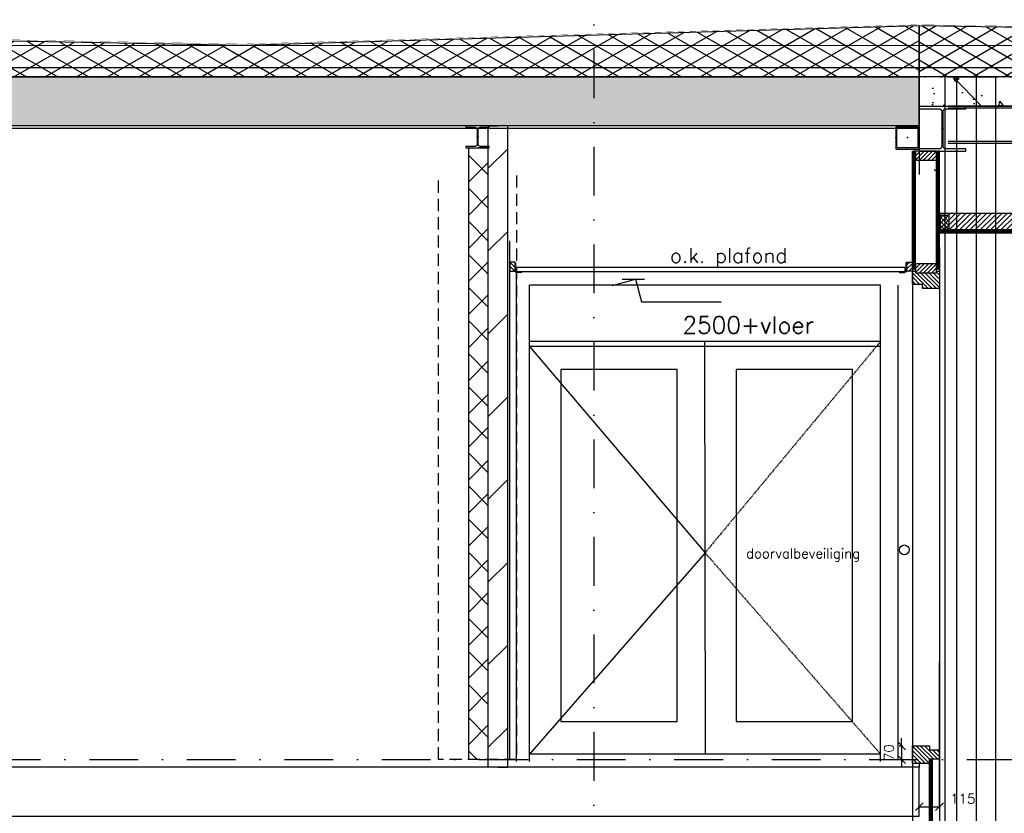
# Model space of a CAD drawing. Extents: x 0 to 317513, y 0 to 193913.
# Tile 63 of 105: x 179477 to 184528, y 157223 to 161293. Entities that reach past the tile are written whole.
import ezdxf

# ---------------------------------------------------------------- set-up
doc = ezdxf.new("R2010")
doc.units = 0
doc.header["$LTSCALE"] = 20
doc.header["$MEASUREMENT"] = 0
doc.header["$PDSIZE"] = -1
for name, pattern in [('DASHDOT', [25, 12.5, -6.25, 0, -6.25]), ('DASHED2', [0.375, 0.25, -0.125]), ('DD1', [2.66667, 1.66667, -0.5, 0, -0.5]), ('HIDDEN', [9.375, 6.25, -3.125]), ('HIDDEN2', [4.6875, 3.125, -1.5625])]:
    doc.linetypes.add(name, pattern=pattern)
doc.layers.get('0').update_dxf_attribs({"linetype": 'CONTINUOUS'})
doc.layers.get('DEFPOINTS').update_dxf_attribs({"linetype": 'CONTINUOUS'})
for name, color, linetype in [('25', 7, 'CONTINUOUS'), ('A--01A1_ACEER', 1, 'CONTINUOUS'), ('A--A21--_F-23-', 9, 'CONTINUOUS'), ('A--A22--_F123-', 9, 'CONTINUOUS'), ('A--A23--_F--3-', 9, 'CONTINUOUS'), ('A--A25--_F--3-', 9, 'CONTINUOUS'), ('A--A31--_F--3-', 9, 'CONTINUOUS'), ('A--A42--_F--3-', 9, 'CONTINUOUS'), ('A--L13D3_VLOEREN', 3, 'CONTINUOUS'), ('A--L13DC4_VLOEREN', 4, 'HIDDEN'), ('A--L21--', 3, 'CONTINUOUS'), ('A--L21--_F-23-', 4, 'CONTINUOUS'), ('A--L22--', 3, 'CONTINUOUS'), ('A--L22--_F--3-', 7, 'CONTINUOUS'), ('A--L22D2_BINNENWAND', 2, 'CONTINUOUS'), ('A--L23--', 7, 'CONTINUOUS'), ('A--L23--_F--3-', 7, 'CONTINUOUS'), ('A--L24A1_TRAPPEN', 1, 'CONTINUOUS'), ('A--L25--', 7, 'CONTINUOUS'), ('A--L25--_F-23-', 7, 'CONTINUOUS'), ('A--L28--', 7, 'CONTINUOUS'), ('A--L28--_F--3-', 1, 'CONTINUOUS'), ('A--L28D1_KONSTRUKTIES', 1, 'CONTINUOUS'), ('A--L28DC1_KONSTRUKTIES', 1, 'HIDDEN2'), ('A--L31--', 2, 'CONTINUOUS'), ('A--L31--_F--3-', 7, 'CONTINUOUS'), ('A--L31--_F123--A1-BINNENKOZ', 1, 'CONTINUOUS'), ('A--L31--_F123--C1-BINNENKOZ', 1, 'DASHED2'), ('A--L35-D2-_PLAFONDS', 2, 'CONTINUOUS'), ('A--L35-D4-_PLAFONDS', 4, 'CONTINUOUS'), ('A--L35D1_PLAFONDS', 1, 'CONTINUOUS'), ('A--L42--', 7, 'CONTINUOUS'), ('A--L42--_F--3-', 7, 'CONTINUOUS'), ('A--M$1A-_F123-', 1, 'CONTINUOUS'), ('A--M01A1_MAATVOERING', 1, 'CONTINUOUS'), ('A--M01B1_HOOGTE_MAATV', 1, 'CONTINUOUS'), ('A--T01A-25_TEKST', 2, 'CONTINUOUS'), ('A--T01B2_HOOGTE_MAATV', 2, 'CONTINUOUS'), ('A--T01B3_HOOGTE_MAATV', 3, 'CONTINUOUS'), ('RONDING', 8, 'CONTINUOUS'), ('STRAMIEN', 8, 'DD1'), ('X--LR---_CP', 7, 'CONTINUOUS')]:
    doc.layers.add(name, color=color, linetype=linetype)
doc.styles.add('ALFA-0_25', font='ROMANS')
doc.styles.add('HIEMSTRA', font='romans.shx')
doc.styles.add('HOOGTEXT', font='ROMANS.shx', dxfattribs={"height": 2.5})
doc.dimstyles.get("Standard").update_dxf_attribs({"dimscale": 40, "dimtxt": 2.5, "dimasz": 2, "dimexe": 0.3, "dimexo": 0.3, "dimgap": 2, "dimtad": 1, "dimdec": 0, "dimzin": 0, "dimdsep": 46, "dimtxsty": 'HIEMSTRA', "dimblk1": 'OBLIQUE', "dimblk2": 'OBLIQUE', "dimsah": 1, "dimcen": 0.09, "dimdle": 0.3, "dimclrd": 1, "dimclre": 1, "dimclrt": 3, "dimadec": 0, "dimazin": 0, "dimtfac": 1, "dimtdec": 4, "dimtix": 1, "dimtmove": 2, "dimatfit": 3, "dimldrblk": 'OBLIQUE', "dimfxl": 0, "dimtvp": 625, "dimtolj": 1, "dimtzin": 0, "dimarcsym": 0})
doc.dimstyles.new('STANDARD$0', dxfattribs={"dimscale": 50, "dimtxt": 2.5, "dimasz": 2, "dimexe": 2, "dimexo": 0, "dimgap": 2, "dimtad": 1, "dimdec": 0, "dimzin": 0, "dimdsep": 46, "dimtxsty": 'ALFA-0_25', "dimblk1": 'OBLIQUE', "dimblk2": 'OBLIQUE', "dimsah": 1, "dimcen": -3, "dimdle": 2, "dimclrd": 1, "dimclre": 1, "dimclrt": 2, "dimadec": 0, "dimazin": 0, "dimtfac": 0.666667, "dimtofl": 0, "dimtmove": 2, "dimatfit": 3, "dimldrblk": 'OBLIQUE', "dimfxl": 0, "dimtvp": 0.833333, "dimtolj": 1, "dimtzin": 0, "dimarcsym": 0})
pattern_1 = [(270, (0, 0), (4, -9e-16), [])]
pattern_2 = [(45, (0, 0), (-10.6066, 10.6066), [])]

# ---------------------------------------------------------------- blocks, each defined once
blk = doc.blocks.new('*U810')
at = {"layer": 'A--L23--_F--3-', "color": 2, "linetype": 'Continuous'}
blk.add_lwpolyline([(0, 0), (0, -20), (-16108.8, -20), (-16108.8, 0)], dxfattribs=at)
blk = doc.blocks.new('_OBLIQUE')
at = {"color": 0, "linetype": 'ByBlock'}
blk.add_line((-0.5, -0.5), (0.5, 0.5), dxfattribs=at)
blk = doc.blocks.new('*D380')
at = {"layer": 'A--M$1A-_F123-', "color": 1, "lineweight": -2}
blk.add_line((184092.1, 157257), (184195.6, 157257), dxfattribs=at)
at = {"layer": 'DEFPOINTS', "color": 0}
for p in [(184092.1, 157257), (184195.6, 157257), (184195.6, 157257)]:
    blk.add_point(p, dxfattribs=at)
at = {"layer": 'A--M$1A-_F123-', "color": 1, "lineweight": -2, "xscale": 40, "yscale": 40, "zscale": 40, "rotation": 180}
blk.add_blockref('_OBLIQUE', (184092.1, 157257), dxfattribs=at)
at = {"layer": 'A--M$1A-_F123-', "color": 1, "lineweight": -2, "xscale": 40, "yscale": 40, "zscale": 40}
blk.add_blockref('_OBLIQUE', (184195.6, 157257), dxfattribs=at)
at = {"layer": 'A--M$1A-_F123-', "color": 2, "insert": (184315.4, 157297.8), "char_height": 50, "attachment_point": 5, "style": 'ALFA-0_25'}
blk.add_mtext('\\A1;115', dxfattribs=at)
blk = doc.blocks.new('*U808')
at = {"layer": 'A--A42--_F--3-', "linetype": 'Continuous'}
h = blk.add_hatch(dxfattribs=at)
h.set_pattern_fill('ALFALINE', color=256, scale=4, angle=225, style=0)
h.set_pattern_definition(pattern_1)
h.paths.add_polyline_path([(0, 0), (-7.5, 0), (-7.5, 604.5), (0, 604.5), (7.5, 604.5), (7.5, 0)])
at = {"layer": 'A--L42--_F--3-', "color": 3, "linetype": 'Continuous'}
for points in [[(0, 0), (-7.5, 0), (-7.5, 604.5), (0, 604.5)], [(0, 0), (7.5, 0), (7.5, 604.5), (0, 604.5)]]:
    blk.add_lwpolyline(points, dxfattribs=at)
blk = doc.blocks.new('*U807')
at = {"layer": 'A--A42--_F--3-', "linetype": 'Continuous'}
h = blk.add_hatch(dxfattribs=at)
h.set_pattern_fill('ALFALINE', color=256, scale=4, angle=225, style=0)
h.set_pattern_definition(pattern_1)
h.paths.add_polyline_path([(0, 0), (-7.5, 0), (-7.5, 604.5), (0, 604.5), (7.5, 604.5), (7.5, 0)])
at = {"layer": 'A--L42--_F--3-', "color": 3, "linetype": 'Continuous'}
for points in [[(0, 0), (-7.5, 0), (-7.5, 604.5), (0, 604.5)], [(0, 0), (7.5, 0), (7.5, 604.5), (0, 604.5)]]:
    blk.add_lwpolyline(points, dxfattribs=at)
blk = doc.blocks.new('*U806')
at = {"layer": 'A--A22--_F123-', "linetype": 'Continuous'}
h = blk.add_hatch(dxfattribs=at)
h.set_pattern_fill('ALFALINE', color=256, scale=300, style=0)
h.set_pattern_definition([(45, (-181930.6, -157459.32), (-212.13203, 212.13203), [])])
h.paths.add_polyline_path([(0, 0), (-50, 0), (-50, 3290), (0, 3290), (50, 3290), (50, 0)])
at = {"layer": 'A--L22--_F--3-', "color": 4, "linetype": 'Continuous'}
for points in [[(0, 0), (-50, 0), (-50, 3290), (0, 3290)], [(0, 0), (50, 0), (50, 3290), (0, 3290)]]:
    blk.add_lwpolyline(points, dxfattribs=at)
blk = doc.blocks.new('*U805')
at = {"layer": 'A--A22--_F123-', "linetype": 'Continuous'}
h = blk.add_hatch(dxfattribs=at)
h.set_pattern_fill('ALFAKRS', color=256, scale=120, style=0)
h.set_pattern_definition([(45, (-181830.59, -157499.32), (-84.852814, 84.852814), []), (135, (-181830.59, -157499.32), (-84.852814, -84.852814), [])])
h.paths.add_polyline_path([(0, 0), (-50, 0), (-50, 3136), (0, 3136), (50, 3136), (50, 0)])
at = {"layer": 'A--L22--_F--3-', "color": 3, "linetype": 'Continuous'}
for points in [[(0, 0), (-50, 0), (-50, 3136), (0, 3136)], [(0, 0), (50, 0), (50, 3136), (0, 3136)]]:
    blk.add_lwpolyline(points, dxfattribs=at)
blk = doc.blocks.new('Q020259-')
at = {"layer": 'A--A25--_F--3-'}
h = blk.add_hatch(dxfattribs=at)
h.set_pattern_fill('ALFALINE', color=256, scale=15, style=0, pattern_type=2)
h.set_pattern_definition(pattern_2)
h.paths.add_polyline_path([(0, 0), (0, 46), (28, 46), (28, 0)])
at = {"layer": 'A--L25--_F-23-', "color": 2, "linetype": 'Continuous'}
blk.add_lwpolyline([(0, 0), (0, 46), (28, 46), (28, 0)], close=True, dxfattribs=at)
at = {"layer": 'X--LR---_CP'}
for p in [(0, 0), (0, 0), (28, 0)]:
    blk.add_point(p, dxfattribs=at)
blk = doc.blocks.new('Q020495-')
at = {"layer": 'A--L28--_F--3-', "color": 4, "linetype": 'Continuous'}
blk.add_lwpolyline([(120, -115), (-120, -115), (-120, -103), (-15.75, -103, 0.4142136), (-3.75, -91), (-3.75, 91, 0.4142136), (-15.75, 103), (-120, 103), (-120, 115), (120, 115), (120, 103), (15.75, 103, 0.4142136), (3.75, 91), (3.75, -91, 0.4142136), (15.75, -103), (120, -103)], format="xyb", close=True, dxfattribs=at)
at = {"layer": 'X--LR---_CP'}
for p in [(-3.75, 0), (0, 0), (3.75, 0)]:
    blk.add_point(p, dxfattribs=at)
blk = doc.blocks.new('Q020489-')
at = {"layer": 'A--L28--_F--3-', "color": 4, "linetype": 'Continuous'}
blk.add_lwpolyline([(60, -57), (-60, -57), (-60, -49), (-14.5, -49, 0.414214), (-2.5, -37), (-2.5, 37, 0.414214), (-14.5, 49), (-60, 49), (-60, 57), (60, 57), (60, 49), (14.5, 49, 0.414214), (2.5, 37), (2.5, -37, 0.414214), (14.5, -49), (60, -49)], format="xyb", close=True, dxfattribs=at)
at = {"layer": 'X--LR---_CP'}
for p in [(-2.5, 0), (0, 0), (2.5, 0)]:
    blk.add_point(p, dxfattribs=at)
blk = doc.blocks.new('Q020582-')
at = {"layer": 'A--L28--_F--3-', "color": 4, "linetype": 'Continuous'}
blk.add_lwpolyline([(-60, 0.1), (-60, 57.1, -0.414214), (-57, 60.1), (57, 60.1, -0.414214), (60, 57.1), (60, -56.9, -0.414214), (57, -59.9), (-57, -59.9, -0.414214), (-60, -56.9), (-60, 0.1), (-53.7, 0.1), (-53.7, -50.6, 0.414214), (-50.7, -53.6), (50.7, -53.6, 0.414214), (53.7, -50.6), (53.7, 50.8, 0.414214), (50.7, 53.8), (-50.7, 53.8, 0.414214), (-53.7, 50.8), (-53.7, 0.1)], format="xyb", close=True, dxfattribs=at)
at = {"layer": 'X--LR---_CP', "color": 4, "linetype": 'Continuous'}
for p in [(-60, 0.1), (0, 0), (60, 0.1)]:
    blk.add_point(p, dxfattribs=at)
blk = doc.blocks.new('*U752')
at = {"layer": 'A--A42--_F--3-', "linetype": 'Continuous'}
h = blk.add_hatch(dxfattribs=at)
h.set_pattern_fill('ALFALINE', color=256, scale=4, angle=225, style=0)
h.set_pattern_definition(pattern_1)
h.paths.add_polyline_path([(0, 0), (-7.5, 0), (-7.5, 409.5), (0, 409.5), (7.5, 409.5), (7.5, 0)])
at = {"layer": 'A--L42--_F--3-', "color": 3, "linetype": 'Continuous'}
for points in [[(0, 0), (-7.5, 0), (-7.5, 409.5), (0, 409.5)], [(0, 0), (7.5, 0), (7.5, 409.5), (0, 409.5)]]:
    blk.add_lwpolyline(points, dxfattribs=at)
blk = doc.blocks.new('*U751')
at = {"layer": 'A--A42--_F--3-', "linetype": 'Continuous'}
h = blk.add_hatch(dxfattribs=at)
h.set_pattern_fill('ALFALINE', color=256, scale=4, angle=225, style=0)
h.set_pattern_definition(pattern_1)
h.paths.add_polyline_path([(0, 0), (-7.5, 0), (-7.5, 409.5), (0, 409.5), (7.5, 409.5), (7.5, 0)])
at = {"layer": 'A--L42--_F--3-', "color": 3, "linetype": 'Continuous'}
for points in [[(0, 0), (-7.5, 0), (-7.5, 409.5), (0, 409.5)], [(0, 0), (7.5, 0), (7.5, 409.5), (0, 409.5)]]:
    blk.add_lwpolyline(points, dxfattribs=at)
blk = doc.blocks.new('HOOGTEP')
at = {"layer": 'A--M01A1_MAATVOERING'}
for p, q in [((0, 0), (0.62, 2.33)), ((0.62, 2.33), (8.79, 2.33)), ((-2.41, 0.65), (0, 0))]:
    blk.add_line(p, q, dxfattribs=at)
at = {"layer": 'A--M01B1_HOOGTE_MAATV'}
blk.add_line((-1.38, 0), (0.91, 0), dxfattribs=at)
at = {"layer": 'A--T01B2_HOOGTE_MAATV', "style": 'HOOGTEXT', "flags": 4}
blk.add_attdef('TEKST', (1.84, -0.67), '', height=1.5, dxfattribs=at)
at = {"layer": 'A--T01B3_HOOGTE_MAATV', "style": 'HOOGTEXT', "flags": 4}
blk.add_attdef('HOOGTE', (1.67, 3.82), '', height=1.75, dxfattribs=at)
blk = doc.blocks.new('*U735')
at = {"layer": 'A--A42--_F--3-', "linetype": 'Continuous'}
h = blk.add_hatch(dxfattribs=at)
h.set_pattern_fill('ALFALINE', color=256, scale=4, angle=135, style=0)
h.set_pattern_definition([(180, (0, 0), (-9e-16, -4), [])])
h.paths.add_polyline_path([(0, 0), (0, 9), (400, 9), (400, 0), (400, -9), (0, -9)])
at = {"layer": 'A--L42--_F--3-', "color": 3, "linetype": 'Continuous'}
for points in [[(0, 0), (0, 9), (400, 9), (400, 0)], [(0, 0), (0, -9), (400, -9), (400, 0)]]:
    blk.add_lwpolyline(points, dxfattribs=at)
blk = doc.blocks.new('Q020279-')
at = {"layer": 'A--A25--_F--3-'}
h = blk.add_hatch(dxfattribs=at)
h.set_pattern_fill('ALFALINE', color=256, scale=15, style=0, pattern_type=2)
h.set_pattern_definition(pattern_2)
h.paths.add_polyline_path([(0, 0), (0, 71), (46, 71), (46, 0)])
at = {"layer": 'A--L25--_F-23-', "color": 2, "linetype": 'Continuous'}
blk.add_lwpolyline([(0, 0), (0, 71), (46, 71), (46, 0)], close=True, dxfattribs=at)
at = {"layer": 'X--LR---_CP'}
for p in [(0, 0), (0, 0), (46, 0)]:
    blk.add_point(p, dxfattribs=at)
blk = doc.blocks.new('*U726')
at = {"layer": 'A--A42--_F--3-', "linetype": 'Continuous'}
h = blk.add_hatch(dxfattribs=at)
h.set_pattern_fill('ALFALINE', color=256, scale=4, angle=225, style=0)
h.set_pattern_definition([(270, (0, 0), (4, -1e-13), [])])
h.paths.add_polyline_path([(0, 0), (-7.5, 0), (-7.5, 932), (0, 932), (7.5, 932), (7.5, 0)])
at = {"layer": 'A--L42--_F--3-', "color": 3, "linetype": 'Continuous'}
for points in [[(0, 0), (-7.5, 0), (-7.5, 932), (0, 932)], [(0, 0), (7.5, 0), (7.5, 932), (0, 932)]]:
    blk.add_lwpolyline(points, dxfattribs=at)
blk = doc.blocks.new('*D422')
at = {"layer": 'A--M$1A-_F123-', "color": 1, "lineweight": -2}
for p, q in [((184000.9, 157569.3), (184000.9, 157609.3)), ((183989, 157569.3), (184006.9, 157569.3)), ((184000.9, 157569.3), (184000.9, 157499.3)), ((183989, 157499.3), (184006.9, 157499.3)), ((184000.9, 157499.3), (184000.9, 157459.3))]:
    blk.add_line(p, q, dxfattribs=at)
at = {"layer": 'DEFPOINTS', "color": 0}
for p in [(183983, 157569.3), (183983, 157499.3), (184000.9, 157499.3)]:
    blk.add_point(p, dxfattribs=at)
at = {"layer": 'A--M$1A-_F123-', "color": 1, "lineweight": -2, "xscale": 40, "yscale": 40, "zscale": 40}
for p, rotation in [((184000.9, 157569.3), 270), ((184000.9, 157499.3), 90)]:
    blk.add_blockref('_OBLIQUE', p, dxfattribs=dict(at, rotation=rotation))
at = {"layer": 'A--M$1A-_F123-', "color": 2, "insert": (183935.9, 157534.3), "char_height": 50, "attachment_point": 5, "rotation": 90, "style": 'HIEMSTRA'}
blk.add_mtext('\\A1;70', dxfattribs=at)

msp = doc.modelspace()

# ---------------------------------------------------------------- hatches: boundary and pattern name
at = {"layer": 'A--01A1_ACEER', "linetype": 'Continuous'}
h = msp.add_hatch(dxfattribs=at)
h.set_pattern_fill('ANSI31', color=256, scale=150, style=0)
h.set_pattern_definition([(45, (47684.831, 65603.426), (-13.2582521, 13.2582521), [])])
h.paths.add_polyline_path([(184199.4, 160199.3), (209157.3, 160199.3), (209157.3, 160299.3), (184199.4, 160299.3)])
at = {"layer": 'A--A21--_F-23-'}
h = msp.add_hatch(dxfattribs=at)
h.set_pattern_fill('ALFAISO', color=256, scale=80, angle=270, style=0, pattern_type=2)
h.set_pattern_definition([(210, (193102.26, 155514.22), (-40, 69.28203), []), (150, (193102.26, 155514.22), (40, 69.28203), [])])
h.paths.add_polyline_path([(184090.6, 161262.6), (190625.6, 161159.1), (190725.6, 161159.1), (196112.9, 161259), (201528.5, 161158.8), (201625.6, 161158.8), (209187, 161283.3), (209187, 160998.6), (184090.6, 160999.3)])
h = msp.add_hatch(dxfattribs=at)
h.set_pattern_fill('ALFAISO', color=256, scale=80, angle=270, style=0)
h.set_pattern_definition([(330, (-40, 58203.42), (40, 69.282032), []), (30, (-40, 58203.42), (-40, 69.282032), [])])
h.paths.add_polyline_path([(167965.8, 161194.8), (169822.3, 161163.5), (175242.7, 161262.6), (180622.3, 161163.3), (184090.6, 161262.6), (184090.6, 160999.3), (167967.4, 160999.3)])
at = {"layer": 'A--A23--_F--3-'}
h = msp.add_hatch(dxfattribs=at)
h.set_pattern_fill('ALFABET', color=256, scale=40, angle=1, style=0, pattern_type=2)
h.set_pattern_definition([(134, (397244.69, 65243.42), (172.64155, 166.718), []), (129, (397244.69, 65243.42), (-287.29845, -20.08986), [30, -330]), (184, (397244.7, 65243.42), (60.7431, 299.8624), [24, -264]), (78.5486, (397220.74, 65241.75), (-226.55556, 279.77237), [25.49608, -280.45684]), (132.8158, (397246.1, 65323.4), (-427.9869, -58.74715), [45, -495]), (82.3644, (397210.4, 65318.5), (-367.00786, 396.11265), [38.2441, -420.6852]), (187.8158, (397246.1, 65323.4), (-367.00755, 396.1129), [36, -396]), (158, (397205.74, 65304.11), (-241.53712, -156.85604), [30, -330]), (213, (397205.74, 65304.1), (-92.24906, 291.7144), [24, -264]), (107.5486, (397185.6, 65291.04), (-333.7863, 134.8581), [25.49608, -280.45684]), (141.5, (397244.69, 65243.42), (-2.53928, 133.22215), [0, -260.8, 0, -268, 0, -265]), (171.5, (397244.69, 65243.42), (-102.458415, 159.577135), [0, -152.8, 0, -254.8, 0, -101]), (211.5, (397333.87, 65241.87), (-213.653908, -5.29398), [0, -100, 0, -312, 0, -414]), (221.5, (397373.87, 65241.17), (-232.54011, 44.1071), [0, -130, 0, -207.2, 0, -294]), (221.5, (397373.87, 65241.17), (-232.54011, 44.1071), [0, -130, 0, -207.2, 0, -294])])
h.paths.add_polyline_path([(184090.6, 160749.3), (167967.3, 160749.3), (167967.4, 160999.3), (184090.5, 160999.3)])
h = msp.add_hatch(dxfattribs=at)
h.set_pattern_fill('ALFABET', color=256, scale=40, angle=1, style=0, pattern_type=2)
h.set_pattern_definition([(134, (396794.7, 58041.26), (172.64155, 166.718), []), (129, (396794.7, 58041.26), (-287.29845, -20.08986), [30, -330]), (184, (396794.7, 58041.26), (60.7431, 299.8624), [24, -264]), (78.5486, (396770.76, 58039.6), (-226.55556, 279.77237), [25.49608, -280.45684]), (132.8158, (396796.1, 58121.25), (-427.9869, -58.74715), [45, -495]), (82.3644, (396760.43, 58116.35), (-367.00786, 396.11265), [38.2441, -420.6852]), (187.8158, (396796.1, 58121.25), (-367.00755, 396.1129), [36, -396]), (158, (396755.75, 58101.95), (-241.53712, -156.85604), [30, -330]), (213, (396755.75, 58101.95), (-92.24906, 291.7144), [24, -264]), (107.5486, (396735.62, 58088.88), (-333.7863, 134.8581), [25.49608, -280.45684]), (141.5, (396794.7, 58041.26), (-2.53928, 133.22215), [0, -260.8, 0, -268, 0, -265]), (171.5, (396794.7, 58041.26), (-102.458415, 159.577135), [0, -152.8, 0, -254.8, 0, -101]), (211.5, (396883.88, 58039.7), (-213.65391, -5.29398), [0, -100, 0, -312, 0, -414]), (221.5, (396923.88, 58039), (-232.54011, 44.1071), [0, -130, 0, -207.2, 0, -294]), (221.5, (396923.88, 58039), (-232.54011, 44.1071), [0, -130, 0, -207.2, 0, -294])])
h.paths.add_polyline_path([(184090.6, 160849.3), (184840.6, 160849.3), (184840.6, 160999.3), (184090.6, 160999.3)])
at = {"layer": 'A--A25--_F--3-'}
h = msp.add_hatch(dxfattribs=at)
h.set_pattern_fill('ALFALINE', color=256, scale=15, angle=-90, style=0, pattern_type=2)
h.set_pattern_definition([(225, (184180.59, 161806.424), (-10.6066, 10.6066), [])])
h.paths.add_polyline_path([(184180.6, 160618.8), (184071.6, 160618.8), (184071.6, 160572.8), (184180.6, 160572.8)])
h = msp.add_hatch(dxfattribs=at)
h.set_pattern_fill('ALFALINE', color=256, scale=15, angle=-90, style=0, pattern_type=2)
h.set_pattern_definition([(225, (184180.59, 161806.424), (-10.6066, 10.6066), [])])
h.paths.add_polyline_path([(184180.6, 160618.8), (184071.6, 160618.8), (184071.6, 160572.8), (184180.6, 160572.8)])
h = msp.add_hatch(dxfattribs=at)
h.set_pattern_fill('ALFALINE', color=256, scale=15, angle=-90, style=0, pattern_type=2)
h.set_pattern_definition([(225, (184180.59, 160041.322), (-10.6066, 10.6066), [])])
h.paths.add_polyline_path([(184180.6, 160041.3), (184071.6, 160041.3), (184071.6, 159995.3), (184180.6, 159995.3)])
at = {"layer": 'A--A31--_F--3-'}
h = msp.add_hatch(dxfattribs=at)
h.set_pattern_fill('ALFALINE', color=256, scale=15, style=0, pattern_type=2)
h.set_pattern_definition([(135, (184195.59, 160004.322), (10.6066, 10.6066), [])])
h.paths.add_polyline_path([(184058.7, 159935.3), (184056.6, 159937.4), (184056.6, 159995.3), (184056.6, 160004.3), (184071.6, 160004.3), (184071.6, 159995.3), (184180.6, 159995.3), (184180.6, 160004.3), (184195.6, 160004.3), (184195.6, 159931.3), (184195.6, 159915.3), (184194.6, 159914.3), (184108.6, 159914.3), (184107.6, 159915.3), (184107.6, 159923.3), (184107.6, 159934.6), (184106.9, 159935.3)])
h = msp.add_hatch(dxfattribs=at)
h.set_pattern_fill('ALFALINE', color=256, scale=15, style=0, pattern_type=2)
h.set_pattern_definition([(315, (184056.59, 158585.322), (-10.6066, -10.6066), [])])
h.paths.add_polyline_path([(184193.5, 157548.3), (184195.6, 157546.2), (184195.6, 157500.3), (184186.7, 157500.3), (184180.2, 157500.3), (184163.4, 157500.3), (184144.6, 157500.3), (184144.6, 157479.3), (184056.6, 157479.3), (184056.6, 157552.3), (184056.6, 157568.3), (184057.6, 157569.3), (184143.6, 157569.3), (184144.6, 157568.3), (184144.6, 157560.3), (184144.6, 157549), (184145.3, 157548.3)])

# ---------------------------------------------------------------- linework, layer by layer
at = {"layer": 'A--01A1_ACEER'}
for p, q in [((184090.6, 161162.6), (184090.6, 161262.6)), ((184090.6, 160749.3), (184090.6, 160499.5)), ((184195.6, 160125.3), (184195.6, 156499.3)), ((184056.6, 160110.1), (184056.6, 156587.3)), ((184195.6, 157257), (184195.6, 158000.3))]:
    msp.add_line(p, q, dxfattribs=at)
at = {"layer": 'A--L13D3_VLOEREN'}
for p, q in [((167957.3, 161163.5), (209187, 161158.6)), ((167957.3, 161048.6), (209187, 161048.6))]:
    msp.add_line(p, q, dxfattribs=at)
at = {"layer": 'A--L13DC4_VLOEREN', "const_width": 1}
msp.add_lwpolyline([(186365.1, 161231.2), (184090.6, 161267.6), (190675.6, 161162.1), (196112.1, 161262), (201577.1, 161161.8), (209189.5, 161286.5), (201575.6, 161166.2), (196111.7, 161265.7), (193862.7, 161224.2), (190675.6, 161166.4), (185832, 161239.7), (184090.6, 161267.6), (184090.6, 161267.6), (184090.6, 161267.6), (180622.3, 161168.3), (175242.7, 161267.6), (169822.3, 161168.5), (167965.8, 161199.8), (167961.8, 161199.8), (167961.7, 161266.7)], dxfattribs=at)
at = {"layer": 'A--L21--'}
for points in [[(184090.6, 161262.6), (190625.6, 161159.1), (190725.6, 161159.1), (196112.9, 161259), (201528.5, 161158.8), (201625.6, 161158.8), (201625.6, 161158.8), (209187, 161283.3), (209187, 160998.6), (184090.6, 160999.3)], [(167965.8, 161194.8), (169822.3, 161163.5), (175242.7, 161262.6), (180622.3, 161163.3), (184090.6, 161262.6), (184090.6, 160999.3), (167967.4, 160999.3)]]:
    msp.add_lwpolyline(points, close=True, dxfattribs=at)
at = {"layer": 'A--L21--_F-23-', "linetype": 'Continuous'}
for points in [[(184090.6, 160749.3), (167967.3, 160749.3), (167967.4, 160999.3), (184090.5, 160999.3)], [(184090.6, 160749.3), (184090.6, 160749.3), (184090.6, 160999.3), (184090.5, 160999.3)], [(184090.6, 160849.3), (184840.6, 160849.3), (184840.6, 160999.3), (184090.6, 160999.3)], [(176022.3, 157209.3), (184090.6, 157209.3), (184090.6, 157459.3), (176022.3, 157459.3)]]:
    msp.add_lwpolyline(points, close=True, dxfattribs=at)
at = {"layer": 'A--L22D2_BINNENWAND'}
msp.add_line((181990.6, 157499.3), (181990.6, 160158.6), dxfattribs=at)
at = {"layer": 'A--L24A1_TRAPPEN'}
msp.add_circle((184015.3, 158574.3), 25, dxfattribs=at)
at = {"layer": 'A--L25--_F-23-', "color": 2, "linetype": 'Continuous'}
for points in [[(184180.6, 160618.8), (184071.6, 160618.8), (184071.6, 160572.8), (184180.6, 160572.8)], [(184180.6, 160618.8), (184071.6, 160618.8), (184071.6, 160572.8), (184180.6, 160572.8)], [(184180.6, 160041.3), (184071.6, 160041.3), (184071.6, 159995.3), (184180.6, 159995.3)]]:
    msp.add_lwpolyline(points, close=True, dxfattribs=at)
at = {"layer": 'A--L28D1_KONSTRUKTIES'}
for p, q in [((187548.8, 160849.4), (184240.6, 160849.4)), ((209070, 160839.3), (184240.6, 160839.3)), ((184090.6, 160734.5), (167957.3, 160734)), ((209191.1, 160668.2), (184240.6, 160668.2)), ((209191.1, 160658.7), (184240.6, 160658.7))]:
    msp.add_line(p, q, dxfattribs=at)
at = {"layer": 'A--L28DC1_KONSTRUKTIES'}
msp.add_lwpolyline([(182025.6, 160494.3), (182025.6, 157499.3), (181625.6, 157499.3), (181625.6, 160494.3)], dxfattribs=at)
at = {"layer": 'A--L31--'}
msp.add_line((184939.3, 160199.3), (184258.8, 160199.3), dxfattribs=at)
at = {"layer": 'A--L31--_F--3-', "color": 2, "linetype": 'Continuous'}
for points in [[(184058.7, 159935.3), (184056.6, 159937.4), (184056.6, 159995.3), (184056.6, 160004.3), (184071.6, 160004.3), (184071.6, 160004.3), (184071.6, 159995.3), (184180.6, 159995.3), (184180.6, 160004.3), (184195.6, 160004.3), (184195.6, 159931.3), (184195.6, 159915.3), (184194.6, 159914.3), (184108.6, 159914.3), (184107.6, 159915.3), (184107.6, 159923.3), (184107.6, 159934.6), (184106.9, 159935.3)], [(184193.5, 157548.3), (184195.6, 157546.2), (184195.6, 157500.3), (184186.7, 157500.3), (184180.2, 157500.3), (184180.2, 157500.3), (184163.4, 157500.3), (184144.6, 157500.3), (184144.6, 157479.3), (184056.6, 157479.3), (184056.6, 157552.3), (184056.6, 157568.3), (184057.6, 157569.3), (184143.6, 157569.3), (184144.6, 157568.3), (184144.6, 157560.3), (184144.6, 157549), (184145.3, 157548.3)]]:
    msp.add_lwpolyline(points, close=True, dxfattribs=at)
at = {"layer": 'A--L31--_F123--A1-BINNENKOZ'}
for p, q in [((182025.6, 157489.3), (182025.6, 159999.3)), ((182025.6, 157489.3), (182025.6, 159999.3)), ((182092.6, 157489.3), (182092.6, 159932.3)), ((183892.6, 159932.3), (182092.6, 159932.3)), ((183892.6, 157489.3), (183892.6, 159932.3)), ((183982.6, 157499.3), (183982.6, 159932.3)), ((183892.6, 159642.3), (182092.6, 159642.3)), ((183892.6, 159617.3), (182092.6, 159617.3)), ((182989.2, 159642.3), (182992.6, 157527.3)), ((183681.8, 157527.3), (182092.6, 157527.3)), ((183892.6, 157527.3), (182092.6, 157527.3))]:
    msp.add_line(p, q, dxfattribs=at)
msp.add_lwpolyline([(182092.6, 159617.3), (182992.6, 158559.3), (182092.6, 157527.3)], dxfattribs=at)
for points in [[(182849.8, 159499.6), (182252.5, 159499.6), (182252.5, 157694.1), (182849.8, 157694.1)], [(183749.8, 159499.6), (183152.5, 159499.6), (183152.5, 157694.1), (183749.8, 157694.1)]]:
    msp.add_lwpolyline(points, close=True, dxfattribs=at)
at = {"layer": 'A--L31--_F123--C1-BINNENKOZ'}
msp.add_lwpolyline([(183892.6, 159642.3), (182992.6, 158559.3), (183892.6, 157527.3)], dxfattribs=at)
at = {"layer": 'A--L35-D2-_PLAFONDS'}
msp.add_line((184018, 160024.3), (184018, 159999.3), dxfattribs=at)
for points in [[(182022.8, 160024.3), (184018, 160024.3)], [(184018, 159999.3), (182022.8, 159999.3)]]:
    msp.add_lwpolyline(points, dxfattribs=at)
at = {"layer": 'A--L35-D4-_PLAFONDS'}
for p, q in [((182022.8, 159996.8), (182022.8, 160046.8)), ((184024.4, 159997.3), (184024.4, 160047.3)), ((182052, 159996.8), (182022.8, 159996.8)), ((183988.8, 159996.8), (184018, 159996.8))]:
    msp.add_line(p, q, dxfattribs=at)
at = {"layer": 'A--L35D1_PLAFONDS', "linetype": 'Continuous'}
msp.add_lwpolyline([(184199.4, 160199.3), (209157.3, 160199.3), (209157.3, 160299.3), (184199.4, 160299.3)], close=True, dxfattribs=at)
at = {"layer": 'RONDING'}
for p, q in [((184225, 156502), (184225, 161003.5)), ((184285, 156501.9), (184285, 161003.5)), ((184385, 156501.9), (184385, 161003.4)), ((184485, 156501.9), (184485, 161003.4))]:
    msp.add_line(p, q, dxfattribs=at)
at = {"layer": 'STRAMIEN', "linetype": 'DASHDOT'}
for p, q in [((182422.3, 168142.5), (182422.3, 148770)), ((150738.4, 160999.3), (241970.6, 160999.3)), ((150828.6, 157499.3), (241970.6, 157499.3))]:
    msp.add_line(p, q, dxfattribs=at)
at = {"layer": 'X--LR---_CP'}
msp.add_point((184170.6, 160520.7), dxfattribs=at)
msp.add_point((184170.6, 160520.7), dxfattribs=at)

# ---------------------------------------------------------------- block references
ref = msp.add_blockref('HOOGTEP', (182635.9, 159962), dxfattribs=dict(xscale=-50, yscale=50, zscale=50, rotation=180))
ref.add_attrib('TEKST', 'o.k. plafond', (182813.1, 160046), dxfattribs={"layer": 'A--T01B2_HOOGTE_MAATV', "height": 75, "style": 'HOOGTEXT', "flags": 4})
ref.add_attrib('HOOGTE', '2500+vloer', (182876.8, 159683.5), dxfattribs={"layer": 'A--T01B3_HOOGTE_MAATV', "height": 87.5, "style": 'HOOGTEXT', "flags": 4})
at = {"layer": '25', "xscale": -1}
msp.add_blockref('Q020279-', (184245.4, 160217.3), dxfattribs=at)
at = {"layer": 'A--L22--'}
for name, p in [('*U806', (181930.6, 157459.3)), ('*U805', (181830.6, 157499.3))]:
    msp.add_blockref(name, p, dxfattribs=at)
at = {"layer": 'A--L23--'}
msp.add_blockref('*U810', (184090.6, 157479.3), dxfattribs=at)
at = {"layer": 'A--L25--', "xscale": -1}
msp.add_blockref('Q020259-', (182018.6, 160003.9), dxfattribs=at)
at = {"layer": 'A--L25--'}
msp.add_blockref('Q020259-', (184028.6, 160004.3), dxfattribs=at)
at = {"layer": 'A--L28--', "xscale": -1}
for name, p in [('Q020495-', (184210.7, 160733.8)), ('Q020489-', (181825.6, 160692.3)), ('Q020582-', (184030.6, 160689.6))]:
    msp.add_blockref(name, p, dxfattribs=at)
at = {"layer": 'A--L42--'}
for name, p in [('*U808', (184064.1, 160014.3)), ('*U752', (184064.1, 160209.3)), ('*U807', (184188.1, 160014.3)), ('*U751', (184188.1, 160209.3)), ('*U735', (184199.4, 160208.3)), ('*U726', (184152.1, 156568.3))]:
    msp.add_blockref(name, p, dxfattribs=at)

# ---------------------------------------------------------------- texts
at = {"layer": 'A--T01A-25_TEKST', "style": 'HIEMSTRA'}
msp.add_text('doorvalbeveiliging', height=50, dxfattribs=at).set_placement((183203.2, 158530.7))

# ---------------------------------------------------------------- dimensions: what is measured, and where the dimension line sits
at = {"layer": 'A--M$1A-_F123-'}
dim = msp.add_linear_dim(base=(184000.9, 157499.3), p1=(183983, 157569.3), p2=(183983, 157499.3), angle=90, dimstyle='Standard', override={"dimscale": 20, "dimclrt": 2}, dxfattribs=at)
dim.commit()
dim.dimension.update_dxf_attribs({"geometry": '*D422', "text_midpoint": (183935.9, 157534.3)})
dim = msp.add_linear_dim(base=(184195.6, 157257), p1=(184092.1, 157257), p2=(184195.6, 157257), text='115', dimstyle='STANDARD$0', override={"dimscale": 20, "dimexe": 0, "dimcen": 0, "dimdle": 0, "dimtfac": 0.75, "dimtvp": 1.5}, dxfattribs=at)
dim.commit()
dim.dimension.update_dxf_attribs({"geometry": '*D380', "text_midpoint": (184315.4, 157297.8), "dimtype": 160})

doc.saveas('drawing.dxf')
